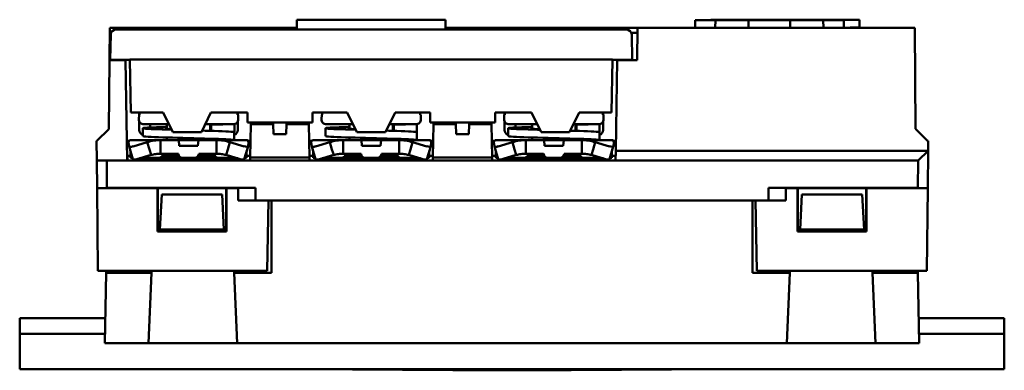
# Model space of a CAD drawing. Header units: millimetres. Extents: x 71 to 288, y 86 to 236.
# Tile 7 of 8: x 71 to 171, y 200 to 236. Entities that reach past the tile are written whole.
import ezdxf

# ---------------------------------------------------------------- set-up
doc = ezdxf.new("R2010")
doc.units = ezdxf.units.MM
doc.layers.add('Arêtes visibles(celduc)', color=7, linetype='Continuous', lineweight=50)

msp = doc.modelspace()

# ---------------------------------------------------------------- linework, layer by layer
at = {"layer": 'Arêtes visibles(celduc)'}
for p, q in [((80.379, 234.482), (80.383, 235.021)), ((85.287, 235.021), (80.383, 235.021)), ((85.287, 235.021), (85.284, 234.821)), ((85.287, 235.022), (85.292, 235.021)), ((85.287, 235.021), (85.287, 235.022)), ((85.287, 235.021), (99.387, 235.021)), ((99.387, 235.831), (99.387, 234.821)), ((114.487, 235.831), (99.387, 235.831)), ((114.487, 235.831), (114.487, 234.821)), ((114.487, 235.021), (133.994, 235.021)), ((133.937, 231.721), (133.994, 235.021)), ((133.994, 235.021), (162.141, 235.021)), ((141.895, 235.771), (139.826, 235.771)), ((139.826, 235.771), (139.826, 235.021)), ((143.506, 235.831), (141.437, 235.831)), ((141.437, 235.831), (141.437, 235.771)), ((141.882, 235.021), (141.895, 235.771)), ((141.895, 235.771), (145.256, 235.771)), ((143.505, 235.771), (143.506, 235.831)), ((143.506, 235.831), (146.867, 235.831)), ((145.256, 235.771), (145.269, 235.021)), ((149.495, 235.771), (145.256, 235.771)), ((146.867, 235.831), (146.868, 235.771)), ((151.106, 235.831), (146.867, 235.831)), ((149.482, 235.021), (149.495, 235.771)), ((149.495, 235.771), (152.856, 235.771)), ((151.105, 235.771), (151.106, 235.831)), ((151.106, 235.831), (154.467, 235.831)), ((152.856, 235.771), (152.869, 235.021)), ((154.926, 235.771), (152.856, 235.771)), ((154.467, 235.831), (154.468, 235.771)), ((156.537, 235.831), (154.467, 235.831)), ((154.926, 235.771), (154.926, 235.021)), ((155.587, 235.031), (155.587, 235.021)), ((155.587, 235.031), (156.537, 235.031)), ((156.537, 235.831), (156.537, 235.031)), ((156.537, 235.031), (156.537, 235.021)), ((162.141, 235.021), (162.231, 224.731)), ((80.379, 234.482), (80.359, 232.222)), ((80.507, 234.482), (80.379, 234.482)), ((80.481, 234.33), (80.436, 231.768)), ((132.892, 234.821), (80.981, 234.821)), ((133.985, 234.482), (133.366, 234.482)), ((133.437, 231.768), (133.392, 234.33)), ((80.359, 232.222), (80.354, 231.721)), ((80.293, 224.729), (80.354, 231.721)), ((80.354, 231.721), (81.97, 231.721)), ((80.936, 231.768), (80.436, 231.768)), ((80.936, 231.768), (82.437, 231.768)), ((81.97, 231.721), (82.148, 221.521)), ((82.437, 231.768), (82.437, 231.774)), ((82.437, 231.774), (131.436, 231.774)), ((82.437, 231.768), (82.53, 226.421)), ((131.436, 231.768), (131.343, 226.421)), ((131.436, 231.774), (131.436, 231.768)), ((131.436, 231.768), (132.937, 231.768)), ((131.769, 222.521), (131.929, 231.721)), ((131.929, 231.721), (133.937, 231.721)), ((133.437, 231.768), (132.937, 231.768)), ((82.53, 226.421), (85.807, 226.421)), ((83.356, 226.17), (83.34, 225.724)), ((83.356, 226.17), (83.409, 226.17)), ((83.387, 226.17), (83.387, 226.421)), ((83.418, 226.421), (83.409, 226.17)), ((85.807, 226.421), (86.783, 224.421)), ((89.687, 224.421), (90.663, 226.421)), ((90.663, 226.421), (94.362, 226.421)), ((93.359, 226.17), (93.35, 226.421)), ((93.356, 226.421), (93.365, 226.17)), ((93.359, 226.17), (93.418, 226.17)), ((93.387, 226.421), (93.387, 226.17)), ((93.418, 226.17), (93.434, 225.724)), ((94.362, 225.381), (94.362, 226.421)), ((100.962, 226.421), (104.509, 226.421)), ((100.962, 226.421), (100.962, 225.381)), ((101.906, 226.17), (101.89, 225.724)), ((101.906, 226.17), (101.959, 226.17)), ((101.968, 226.421), (101.959, 226.17)), ((104.509, 226.421), (105.484, 224.421)), ((108.389, 224.421), (109.364, 226.421)), ((109.364, 226.421), (112.912, 226.421)), ((111.909, 226.17), (111.9, 226.421)), ((111.906, 226.421), (111.915, 226.17)), ((111.909, 226.17), (111.968, 226.17)), ((111.968, 226.17), (111.984, 225.724)), ((112.912, 225.381), (112.912, 226.421)), ((119.512, 226.421), (119.512, 225.381)), ((119.512, 226.421), (123.21, 226.421)), ((120.456, 226.17), (120.44, 225.724)), ((120.456, 226.17), (120.509, 226.17)), ((120.487, 226.17), (120.487, 226.421)), ((120.518, 226.421), (120.509, 226.17)), ((123.21, 226.421), (124.186, 224.421)), ((127.09, 224.421), (128.066, 226.421)), ((128.066, 226.421), (131.343, 226.421)), ((130.459, 226.17), (130.45, 226.421)), ((130.456, 226.421), (130.465, 226.17)), ((130.459, 226.17), (130.518, 226.17)), ((130.487, 226.421), (130.487, 226.17)), ((130.518, 226.17), (130.534, 225.724)), ((83.387, 224.621), (83.387, 225.495)), ((86.4, 225.206), (83.84, 225.206)), ((84.487, 225.206), (84.487, 224.88)), ((86.197, 225.006), (86.197, 224.767)), ((92.934, 225.206), (90.07, 225.206)), ((90.577, 225.006), (90.577, 224.544)), ((90.685, 224.541), (90.685, 225.184)), ((92.287, 225.204), (92.287, 225.206)), ((93.036, 225.205), (93.036, 224.405)), ((93.387, 225.493), (93.387, 224.621)), ((94.362, 225.381), (100.962, 225.381)), ((94.657, 221.821), (94.716, 225.221)), ((94.716, 225.221), (94.719, 225.381)), ((94.716, 225.221), (96.988, 225.221)), ((96.986, 225.381), (96.988, 225.221)), ((96.988, 225.221), (97.006, 224.221)), ((98.317, 224.221), (98.334, 225.221)), ((98.334, 225.221), (98.337, 225.381)), ((98.334, 225.221), (100.607, 225.221)), ((100.604, 225.381), (100.607, 225.221)), ((100.607, 225.221), (100.666, 221.821)), ((105.101, 225.206), (102.39, 225.206)), ((104.747, 225.006), (104.747, 224.767)), ((111.484, 225.206), (108.772, 225.206)), ((109.127, 225.006), (109.127, 224.544)), ((109.235, 224.541), (109.235, 225.184)), ((111.586, 225.205), (111.586, 224.405)), ((112.912, 225.381), (119.512, 225.381)), ((113.207, 221.821), (113.266, 225.221)), ((113.266, 225.221), (113.269, 225.381)), ((113.266, 225.221), (115.539, 225.221)), ((115.536, 225.381), (115.539, 225.221)), ((115.539, 225.221), (115.556, 224.221)), ((116.867, 224.221), (116.884, 225.221)), ((116.884, 225.221), (116.887, 225.381)), ((116.884, 225.221), (119.157, 225.221)), ((119.154, 225.381), (119.157, 225.221)), ((119.157, 225.221), (119.217, 221.821)), ((120.487, 224.621), (120.487, 225.495)), ((123.803, 225.206), (120.94, 225.206)), ((121.587, 225.206), (121.587, 224.88)), ((123.297, 225.006), (123.297, 224.767)), ((130.034, 225.206), (127.473, 225.206)), ((127.677, 225.006), (127.677, 224.544)), ((127.785, 224.541), (127.785, 225.184)), ((129.387, 225.204), (129.387, 225.206)), ((130.136, 225.205), (130.136, 224.405)), ((130.487, 225.494), (130.487, 224.621)), ((79.086, 223.521), (80.293, 224.729)), ((83.737, 224.007), (83.737, 224.807)), ((86.783, 224.421), (89.687, 224.421)), ((93.035, 223.61), (93.035, 224.41)), ((97.006, 224.221), (98.317, 224.221)), ((102.287, 224.007), (102.287, 224.807)), ((105.484, 224.421), (108.389, 224.421)), ((111.585, 223.61), (111.585, 224.41)), ((115.556, 224.221), (116.867, 224.221)), ((120.837, 224.007), (120.837, 224.807)), ((124.186, 224.421), (127.09, 224.421)), ((130.135, 223.61), (130.135, 224.41)), ((162.231, 224.731), (163.452, 223.521)), ((79.071, 221.521), (79.053, 223.521)), ((79.086, 223.521), (79.053, 223.521)), ((82.114, 223.521), (82.354, 223.521)), ((82.345, 222.969), (82.286, 223.385)), ((82.487, 223.607), (85.534, 223.607)), ((84.188, 223.385), (82.745, 222.969)), ((84.405, 222.663), (84.188, 223.385)), ((85.534, 223.607), (85.534, 222.823)), ((87.387, 223.607), (85.534, 223.607)), ((86.197, 223.869), (86.197, 223.607)), ((87.785, 223.607), (87.387, 223.607)), ((87.439, 223.007), (87.387, 223.607)), ((89.334, 223.007), (87.439, 223.007)), ((87.785, 223.607), (88.988, 223.607)), ((89.387, 223.607), (88.988, 223.607)), ((89.387, 223.607), (89.334, 223.007)), ((91.24, 223.607), (89.387, 223.607)), ((90.577, 223.646), (90.577, 223.607)), ((91.24, 223.607), (94.287, 223.607)), ((91.24, 222.823), (91.24, 223.607)), ((92.586, 223.385), (92.369, 222.663)), ((94.029, 222.969), (92.586, 223.385)), ((94.419, 223.521), (94.687, 223.521)), ((94.488, 223.385), (94.429, 222.969)), ((100.637, 223.521), (100.904, 223.521)), ((100.895, 222.969), (100.836, 223.385)), ((101.037, 223.607), (104.084, 223.607)), ((102.738, 223.385), (101.295, 222.969)), ((102.955, 222.663), (102.738, 223.385)), ((104.084, 223.607), (104.084, 222.823)), ((105.937, 223.607), (104.084, 223.607)), ((104.747, 223.869), (104.747, 223.607)), ((106.335, 223.607), (105.937, 223.607)), ((105.989, 223.007), (105.937, 223.607)), ((107.884, 223.007), (105.989, 223.007)), ((106.335, 223.607), (107.538, 223.607)), ((107.937, 223.607), (107.538, 223.607)), ((107.937, 223.607), (107.884, 223.007)), ((109.79, 223.607), (107.937, 223.607)), ((109.127, 223.646), (109.127, 223.607)), ((109.79, 223.607), (112.837, 223.607)), ((109.79, 222.823), (109.79, 223.607)), ((111.136, 223.385), (110.919, 222.663)), ((112.579, 222.969), (111.136, 223.385)), ((112.969, 223.521), (113.236, 223.521)), ((113.038, 223.385), (112.979, 222.969)), ((119.187, 223.521), (119.454, 223.521)), ((119.445, 222.969), (119.386, 223.385)), ((119.587, 223.607), (122.634, 223.607)), ((121.288, 223.385), (119.845, 222.969)), ((121.505, 222.663), (121.288, 223.385)), ((122.634, 223.607), (122.634, 222.823)), ((124.487, 223.607), (122.634, 223.607)), ((123.297, 223.869), (123.297, 223.607)), ((124.885, 223.607), (124.487, 223.607)), ((124.539, 223.007), (124.487, 223.607)), ((126.434, 223.007), (124.539, 223.007)), ((124.885, 223.607), (126.088, 223.607)), ((126.487, 223.607), (126.088, 223.607)), ((126.487, 223.607), (126.434, 223.007)), ((128.34, 223.607), (126.487, 223.607)), ((127.677, 223.646), (127.677, 223.607)), ((128.34, 223.607), (131.387, 223.607)), ((128.34, 222.823), (128.34, 223.607)), ((129.686, 223.385), (129.469, 222.663)), ((131.129, 222.969), (129.686, 223.385)), ((131.519, 223.521), (131.786, 223.521)), ((131.588, 223.385), (131.529, 222.969)), ((163.452, 223.521), (163.497, 223.521)), ((163.497, 223.521), (163.488, 222.521)), ((82.14, 222.021), (82.188, 222.021)), ((82.188, 222.021), (82.196, 221.521)), ((82.487, 222.021), (82.188, 222.021)), ((82.733, 221.676), (82.346, 222.965)), ((82.487, 222.207), (82.487, 222.496)), ((82.487, 222.172), (82.487, 222.207)), ((82.487, 221.807), (82.487, 222.172)), ((83.132, 221.681), (84.575, 222.096)), ((84.575, 222.096), (84.405, 222.663)), ((85.534, 222.823), (85.534, 222.207)), ((85.534, 222.207), (87.352, 222.207)), ((86.197, 222.021), (85.725, 222.021)), ((85.769, 222.172), (85.772, 222.207)), ((86.197, 222.006), (85.887, 221.756)), ((86.197, 222.207), (86.197, 222.006)), ((87.407, 222.006), (86.197, 222.006)), ((87.352, 222.207), (87.355, 222.172)), ((90.577, 222.006), (89.366, 222.006)), ((89.419, 222.172), (89.422, 222.207)), ((89.422, 222.207), (91.24, 222.207)), ((90.577, 222.207), (90.577, 222.006)), ((91.049, 222.021), (90.577, 222.021)), ((90.577, 222.006), (90.887, 221.756)), ((91.002, 222.207), (91.005, 222.172)), ((91.24, 222.207), (91.24, 222.823)), ((92.369, 222.663), (92.199, 222.096)), ((92.199, 222.096), (93.642, 221.681)), ((94.041, 221.676), (94.428, 222.965)), ((94.287, 222.496), (94.287, 222.207)), ((94.287, 222.207), (94.287, 222.172)), ((94.287, 222.172), (94.287, 221.807)), ((94.66, 222.021), (94.287, 222.021)), ((101.037, 222.021), (100.663, 222.021)), ((101.283, 221.676), (100.896, 222.965)), ((101.037, 222.207), (101.037, 222.496)), ((101.037, 222.172), (101.037, 222.207)), ((101.037, 221.807), (101.037, 222.172)), ((101.682, 221.681), (103.125, 222.096)), ((103.125, 222.096), (102.955, 222.663)), ((104.084, 222.823), (104.084, 222.207)), ((104.084, 222.207), (105.902, 222.207)), ((104.747, 222.021), (104.275, 222.021)), ((104.319, 222.172), (104.322, 222.207)), ((104.747, 222.006), (104.437, 221.756)), ((104.747, 222.207), (104.747, 222.006)), ((105.957, 222.006), (104.747, 222.006)), ((105.902, 222.207), (105.905, 222.172)), ((109.127, 222.006), (107.916, 222.006)), ((107.969, 222.172), (107.972, 222.207)), ((107.972, 222.207), (109.79, 222.207)), ((109.127, 222.207), (109.127, 222.006)), ((109.599, 222.021), (109.127, 222.021)), ((109.127, 222.006), (109.437, 221.756)), ((109.552, 222.207), (109.555, 222.172)), ((109.79, 222.207), (109.79, 222.823)), ((110.919, 222.663), (110.749, 222.096)), ((110.749, 222.096), (112.192, 221.681)), ((112.591, 221.676), (112.978, 222.965)), ((112.837, 222.496), (112.837, 222.207)), ((112.837, 222.207), (112.837, 222.172)), ((112.837, 222.172), (112.837, 221.807)), ((113.21, 222.021), (112.837, 222.021)), ((119.587, 222.021), (119.213, 222.021)), ((119.833, 221.676), (119.446, 222.965)), ((119.587, 222.207), (119.587, 222.496)), ((119.587, 222.172), (119.587, 222.207)), ((119.587, 221.807), (119.587, 222.172)), ((120.232, 221.681), (121.675, 222.096)), ((121.675, 222.096), (121.505, 222.663)), ((122.634, 222.823), (122.634, 222.207)), ((122.634, 222.207), (124.452, 222.207)), ((123.297, 222.021), (122.825, 222.021)), ((122.869, 222.172), (122.872, 222.207)), ((123.297, 222.006), (122.987, 221.756)), ((123.297, 222.207), (123.297, 222.006)), ((124.507, 222.006), (123.297, 222.006)), ((124.452, 222.207), (124.455, 222.172)), ((127.677, 222.006), (126.466, 222.006)), ((126.519, 222.172), (126.522, 222.207)), ((126.522, 222.207), (128.34, 222.207)), ((127.677, 222.207), (127.677, 222.006)), ((128.149, 222.021), (127.677, 222.021)), ((127.677, 222.006), (127.987, 221.756)), ((128.102, 222.207), (128.105, 222.172)), ((128.34, 222.207), (128.34, 222.823)), ((129.469, 222.663), (129.299, 222.096)), ((129.299, 222.096), (130.742, 221.681)), ((131.141, 221.676), (131.528, 222.965)), ((131.387, 222.496), (131.387, 222.207)), ((131.387, 222.207), (131.387, 222.172)), ((131.387, 222.172), (131.387, 221.807)), ((131.76, 222.021), (131.387, 222.021)), ((131.769, 222.521), (131.751, 221.521)), ((163.488, 222.521), (131.769, 222.521)), ((163.488, 222.504), (162.48, 221.521)), ((163.455, 218.723), (163.488, 222.504)), ((163.488, 222.504), (163.488, 222.521)), ((80.071, 221.521), (79.071, 221.521)), ((79.071, 221.521), (79.095, 218.723)), ((80.095, 218.741), (80.071, 221.521)), ((94.652, 221.521), (80.071, 221.521)), ((82.487, 221.807), (82.694, 221.807)), ((84.057, 221.756), (83.395, 221.756)), ((83.572, 221.807), (85.37, 221.807)), ((85.114, 221.756), (84.057, 221.756)), ((86.546, 221.756), (85.114, 221.756)), ((90.228, 221.756), (86.546, 221.756)), ((87.753, 221.807), (89.02, 221.807)), ((91.66, 221.756), (90.228, 221.756)), ((91.403, 221.807), (93.202, 221.807)), ((92.717, 221.756), (91.66, 221.756)), ((93.379, 221.756), (92.717, 221.756)), ((94.08, 221.807), (94.287, 221.807)), ((94.652, 221.521), (94.652, 221.816)), ((94.652, 221.816), (94.657, 221.813)), ((100.672, 221.521), (94.652, 221.521)), ((100.666, 221.821), (94.657, 221.821)), ((94.657, 221.821), (94.657, 221.813)), ((100.672, 221.521), (100.666, 221.821)), ((100.672, 221.521), (113.202, 221.521)), ((101.037, 221.807), (101.244, 221.807)), ((102.607, 221.756), (101.945, 221.756)), ((102.122, 221.807), (103.92, 221.807)), ((103.664, 221.756), (102.607, 221.756)), ((105.096, 221.756), (103.664, 221.756)), ((108.778, 221.756), (105.096, 221.756)), ((106.303, 221.807), (107.57, 221.807)), ((110.21, 221.756), (108.778, 221.756)), ((109.953, 221.807), (111.752, 221.807)), ((111.267, 221.756), (110.21, 221.756)), ((111.929, 221.756), (111.267, 221.756)), ((112.63, 221.807), (112.837, 221.807)), ((113.207, 221.821), (113.202, 221.521)), ((113.202, 221.521), (119.222, 221.521)), ((119.217, 221.821), (113.207, 221.821)), ((119.222, 221.521), (119.217, 221.821)), ((119.222, 221.521), (131.751, 221.521)), ((119.587, 221.807), (119.794, 221.807)), ((121.157, 221.756), (120.495, 221.756)), ((120.672, 221.807), (122.47, 221.807)), ((122.214, 221.756), (121.157, 221.756)), ((123.646, 221.756), (122.214, 221.756)), ((127.328, 221.756), (123.646, 221.756)), ((124.853, 221.807), (126.12, 221.807)), ((128.76, 221.756), (127.328, 221.756)), ((128.503, 221.807), (130.302, 221.807)), ((129.817, 221.756), (128.76, 221.756)), ((130.479, 221.756), (129.817, 221.756)), ((131.18, 221.807), (131.387, 221.807)), ((131.751, 221.521), (162.48, 221.521)), ((162.48, 221.521), (162.455, 218.741)), ((79.095, 218.723), (80.095, 218.741)), ((85.235, 218.723), (79.095, 218.723)), ((79.169, 210.321), (79.095, 218.723)), ((95.171, 218.741), (80.095, 218.741)), ((85.235, 214.32), (85.235, 218.723)), ((85.235, 218.723), (85.251, 218.707)), ((85.251, 218.707), (85.25, 214.335)), ((92.222, 218.707), (85.251, 218.707)), ((85.486, 214.521), (85.672, 218.067)), ((85.672, 218.067), (91.801, 218.067)), ((91.801, 218.067), (91.986, 214.521)), ((92.238, 218.723), (92.222, 218.707)), ((92.223, 214.335), (92.222, 218.707)), ((93.439, 218.723), (92.238, 218.723)), ((92.238, 218.723), (92.238, 214.32)), ((95.171, 218.741), (93.439, 218.723)), ((93.439, 217.47), (93.439, 218.723)), ((95.171, 217.47), (95.171, 218.741)), ((147.302, 218.741), (162.455, 218.741)), ((149.034, 218.723), (147.302, 218.741)), ((147.302, 217.47), (147.302, 218.741)), ((149.034, 218.723), (149.034, 217.47)), ((150.235, 218.723), (149.034, 218.723)), ((150.235, 218.723), (150.251, 218.707)), ((150.235, 214.32), (150.235, 218.723)), ((150.251, 218.707), (150.25, 214.335)), ((157.222, 218.707), (150.251, 218.707)), ((150.672, 218.067), (150.487, 214.521)), ((150.672, 218.067), (156.801, 218.067)), ((156.987, 214.521), (156.801, 218.067)), ((157.238, 218.723), (157.222, 218.707)), ((157.223, 214.335), (157.222, 218.707)), ((163.455, 218.723), (157.238, 218.723)), ((157.238, 218.723), (157.238, 214.32)), ((162.455, 218.741), (163.455, 218.723)), ((163.455, 218.723), (163.382, 210.321)), ((93.439, 217.47), (95.171, 217.47)), ((95.171, 217.47), (147.302, 217.47)), ((96.502, 217.47), (96.377, 210.321)), ((96.819, 210.122), (96.819, 217.47)), ((145.654, 217.47), (145.654, 210.122)), ((145.971, 217.47), (146.096, 210.321)), ((149.034, 217.47), (147.302, 217.47)), ((85.235, 214.32), (85.25, 214.335)), ((92.238, 214.32), (85.235, 214.32)), ((85.25, 214.521), (85.486, 214.521)), ((85.25, 214.335), (92.223, 214.335)), ((91.986, 214.521), (85.486, 214.521)), ((91.986, 214.521), (92.223, 214.521)), ((92.238, 214.32), (92.223, 214.335)), ((150.235, 214.32), (150.25, 214.335)), ((157.238, 214.32), (150.235, 214.32)), ((150.487, 214.521), (150.25, 214.521)), ((150.25, 214.335), (157.223, 214.335)), ((150.487, 214.521), (156.987, 214.521)), ((157.223, 214.521), (156.987, 214.521)), ((157.238, 214.32), (157.223, 214.335)), ((96.377, 210.321), (79.169, 210.321)), ((80.011, 210.122), (79.887, 202.971)), ((80.011, 210.122), (80.015, 210.321)), ((80.011, 210.122), (81.311, 210.122)), ((80.875, 210.321), (80.875, 210.122)), ((81.311, 210.122), (84.627, 210.122)), ((84.315, 202.971), (84.627, 210.122)), ((84.627, 210.122), (84.636, 210.321)), ((93.002, 210.321), (93.011, 210.122)), ((93.011, 210.122), (96.819, 210.122)), ((93.011, 210.122), (93.323, 202.971)), ((145.654, 210.122), (149.462, 210.122)), ((163.382, 210.321), (146.096, 210.321)), ((149.15, 202.971), (149.462, 210.122)), ((149.462, 210.122), (149.471, 210.321)), ((157.837, 210.321), (157.846, 210.122)), ((157.846, 210.122), (161.162, 210.122)), ((157.846, 210.122), (158.158, 202.971)), ((161.162, 210.122), (162.462, 210.122)), ((161.598, 210.122), (161.598, 210.321)), ((162.458, 210.321), (162.462, 210.122)), ((162.587, 202.971), (162.462, 210.122)), ((79.931, 205.521), (71.237, 205.521)), ((71.237, 205.521), (71.237, 203.921)), ((171.237, 205.521), (162.542, 205.521)), ((171.237, 203.921), (171.237, 205.521)), ((71.237, 203.921), (71.237, 200.321)), ((79.903, 203.921), (71.237, 203.921)), ((171.237, 203.921), (162.57, 203.921)), ((171.237, 200.321), (171.237, 203.921)), ((81.186, 202.971), (79.887, 202.971)), ((84.315, 202.971), (81.186, 202.971)), ((93.323, 202.971), (84.315, 202.971)), ((149.15, 202.971), (93.323, 202.971)), ((158.158, 202.971), (149.15, 202.971)), ((161.287, 202.971), (158.158, 202.971)), ((162.587, 202.971), (161.287, 202.971)), ((171.237, 200.321), (71.237, 200.321)), ((115.237, 200.221), (99.936, 200.321)), ((127.237, 200.221), (115.237, 200.221)), ((127.237, 200.221), (142.537, 200.321))]:
    msp.add_line(p, q, dxfattribs=at)
for centre, radius, start, end in [((80.981, 234.321), 0.5, 90, 179), ((132.892, 234.321), 0.5, 1, 90), ((83.84, 225.706), 0.5, 178, 270), ((85.997, 225.006), 0.2, 0, 90), ((90.777, 225.006), 0.2, 90, 180), ((92.934, 225.706), 0.5, 270, 2), ((102.39, 225.706), 0.5, 178, 270), ((104.547, 225.006), 0.2, 0, 90), ((109.327, 225.006), 0.2, 90, 180), ((111.484, 225.706), 0.5, 270, 2), ((120.94, 225.706), 0.5, 178, 270), ((123.097, 225.006), 0.2, 0, 90), ((127.877, 225.006), 0.2, 90, 180), ((130.034, 225.706), 0.5, 270, 2), ((83.887, 224.621), 0.5, 180, 252.59044), ((92.887, 224.621), 0.5, 287.32715, 0), ((120.987, 224.621), 0.5, 180, 252.57215), ((129.987, 224.621), 0.5, 287.30887, 0), ((85.37, 222.207), 0.4, 270, 355), ((87.753, 222.207), 0.4, 185, 270), ((89.02, 222.207), 0.4, 270, 355), ((91.403, 222.207), 0.4, 185, 270), ((103.92, 222.207), 0.4, 270, 355), ((106.303, 222.207), 0.4, 185, 270), ((107.57, 222.207), 0.4, 270, 355), ((109.953, 222.207), 0.4, 185, 270), ((122.47, 222.207), 0.4, 270, 355), ((124.853, 222.207), 0.4, 185, 270), ((126.12, 222.207), 0.4, 270, 355), ((128.503, 222.207), 0.4, 185, 270)]:
    msp.add_arc(centre, radius, start, end, dxfattribs=at)
for centre, major_axis, start_param, end_param in [((82.729, 223.08), (-0.383, -0.115), 6.241816, 7.812612), ((94.044, 223.08), (0.383, -0.115), 4.753758, 6.324555), ((101.279, 223.08), (-0.383, -0.115), 6.241816, 7.812612), ((112.594, 223.08), (0.383, -0.115), 4.753758, 6.324555), ((119.829, 223.08), (-0.383, -0.115), 6.241816, 7.812612), ((131.144, 223.08), (0.383, -0.115), 4.753758, 6.324555), ((83.116, 221.791), (-0.383, -0.115), 0, 1.529427), ((93.658, 221.791), (0.383, -0.115), 4.753758, 6.283185), ((101.666, 221.791), (-0.383, -0.115), 0, 1.529427), ((112.208, 221.791), (0.383, -0.115), 4.753758, 6.283185), ((120.216, 221.791), (-0.383, -0.115), 0, 1.529427), ((130.758, 221.791), (0.383, -0.115), 4.753758, 6.283185)]:
    msp.add_ellipse(centre, major_axis=major_axis, ratio=0.276289, start_param=start_param, end_param=end_param, dxfattribs=at)
for points, knots in [([(90.734, 225.202), (91.1, 225.203), (91.509, 225.203), (92.245, 225.204), (92.655, 225.204), (93.036, 225.205)], [-0.2187661, -0.2187661, -0.2187661, -0.2187661, -0.1142681, -0.1142681, 0, 0, 0, 0]), ([(109.284, 225.202), (109.65, 225.203), (110.059, 225.203), (110.795, 225.204), (111.205, 225.204), (111.586, 225.205)], [-0.2187661, -0.2187661, -0.2187661, -0.2187661, -0.1142681, -0.1142681, 0, 0, 0, 0]), ([(127.834, 225.202), (128.2, 225.203), (128.609, 225.203), (129.345, 225.204), (129.755, 225.204), (130.136, 225.205)], [-0.2187661, -0.2187661, -0.2187661, -0.2187661, -0.1142681, -0.1142681, 0, 0, 0, 0]), ([(86.669, 224.655), (85.321, 224.695), (84.255, 224.734), (83.888, 224.774), (83.514, 224.815), (83.874, 224.855), (84.824, 224.896), (85.205, 224.912), (85.677, 224.928), (86.201, 224.944)], [1.945492, 1.945492, 1.945492, 1.945492, 2.88212, 2.88212, 2.88212, 3.835658, 3.835658, 3.835658, 4.218224, 4.218224, 4.218224, 4.218224]), ([(93.035, 223.61), (92.998, 223.65), (92.208, 223.691), (90.982, 223.731), (89.755, 223.772), (88.124, 223.812), (86.742, 223.853), (85.36, 223.893), (84.262, 223.934), (83.888, 223.974), (83.788, 223.985), (83.74, 223.996), (83.743, 224.007)], [0.021507, 0.021507, 0.021507, 0.021507, 0.975045, 0.975045, 0.975045, 1.928582, 1.928582, 1.928582, 2.88212, 2.88212, 2.88212, 3.137815, 3.137815, 3.137815, 3.137815]), ([(93.035, 224.41), (92.998, 224.45), (92.208, 224.491), (90.982, 224.531), (90.606, 224.544), (90.191, 224.556), (89.758, 224.569)], [0.021507, 0.021507, 0.021507, 0.021507, 0.975045, 0.975045, 0.975045, 1.26742, 1.26742, 1.26742, 1.26742]), ([(105.372, 224.65), (105.345, 224.651), (105.319, 224.652), (105.292, 224.653), (103.91, 224.693), (102.812, 224.734), (102.438, 224.774), (102.064, 224.815), (102.424, 224.855), (103.374, 224.896), (103.755, 224.912), (104.227, 224.928), (104.751, 224.944)], [1.910187, 1.910187, 1.910187, 1.910187, 1.928582, 1.928582, 1.928582, 2.88212, 2.88212, 2.88212, 3.835658, 3.835658, 3.835658, 4.218224, 4.218224, 4.218224, 4.218224]), ([(111.585, 223.61), (111.548, 223.65), (110.758, 223.691), (109.532, 223.731), (108.305, 223.772), (106.674, 223.812), (105.292, 223.853), (103.91, 223.893), (102.812, 223.934), (102.438, 223.974), (102.338, 223.985), (102.29, 223.996), (102.293, 224.007)], [0.021507, 0.021507, 0.021507, 0.021507, 0.975045, 0.975045, 0.975045, 1.928582, 1.928582, 1.928582, 2.88212, 2.88212, 2.88212, 3.137815, 3.137815, 3.137815, 3.137815]), ([(111.585, 224.41), (111.548, 224.45), (110.758, 224.491), (109.532, 224.531), (109.199, 224.542), (108.837, 224.553), (108.458, 224.564)], [0.021507, 0.021507, 0.021507, 0.021507, 0.975045, 0.975045, 0.975045, 1.23361, 1.23361, 1.23361, 1.23361]), ([(124.076, 224.646), (123.997, 224.648), (123.919, 224.651), (123.842, 224.653), (122.46, 224.693), (121.362, 224.734), (120.988, 224.774), (120.614, 224.815), (120.974, 224.855), (121.924, 224.896), (122.305, 224.912), (122.777, 224.928), (123.301, 224.944)], [1.875305, 1.875305, 1.875305, 1.875305, 1.928582, 1.928582, 1.928582, 2.88212, 2.88212, 2.88212, 3.835658, 3.835658, 3.835658, 4.218224, 4.218224, 4.218224, 4.218224]), ([(130.135, 223.61), (130.098, 223.65), (129.308, 223.691), (128.082, 223.731), (126.855, 223.772), (125.224, 223.812), (123.842, 223.853), (122.46, 223.893), (121.362, 223.934), (120.988, 223.974), (120.888, 223.985), (120.84, 223.996), (120.843, 224.007)], [0.021507, 0.021507, 0.021507, 0.021507, 0.975045, 0.975045, 0.975045, 1.928582, 1.928582, 1.928582, 2.88212, 2.88212, 2.88212, 3.137815, 3.137815, 3.137815, 3.137815]), ([(124.054, 224.692), (124.007, 224.696), (123.962, 224.699), (123.918, 224.702), (123.284, 224.75), (123.033, 224.798), (123.297, 224.846)], [2.239968, 2.239968, 2.239968, 2.239968, 2.317537, 2.317537, 2.317537, 3.448338, 3.448338, 3.448338, 3.448338]), ([(130.135, 224.41), (130.098, 224.45), (129.308, 224.491), (128.082, 224.531), (127.793, 224.541), (127.482, 224.55), (127.157, 224.56)], [0.021507, 0.021507, 0.021507, 0.021507, 0.975045, 0.975045, 0.975045, 1.199429, 1.199429, 1.199429, 1.199429]), ([(82.487, 223.607), (82.45, 223.607), (82.413, 223.588), (82.344, 223.514), (82.312, 223.458), (82.286, 223.385)], [0, 0, 0, 0, 0.0693092, 0.0693092, 0.1386184, 0.1386184, 0.1386184, 0.1386184]), ([(84.188, 223.385), (84.406, 223.458), (84.628, 223.514), (85.079, 223.588), (85.306, 223.607), (85.534, 223.607)], [0, 0, 0, 0, 0.0693092, 0.0693092, 0.1386184, 0.1386184, 0.1386184, 0.1386184]), ([(90.684, 223.613), (90.643, 223.661), (90.061, 223.709), (89.254, 223.758), (88.979, 223.774), (88.684, 223.79), (88.388, 223.807)], [0.043492, 0.043492, 0.043492, 0.043492, 1.180515, 1.180515, 1.180515, 1.567018, 1.567018, 1.567018, 1.567018]), ([(90.684, 223.613), (91.062, 223.612), (91.493, 223.611), (92.244, 223.611), (92.655, 223.61), (93.035, 223.61)], [-0.2234689, -0.2234689, -0.2234689, -0.2234689, -0.1142681, -0.1142681, 0, 0, 0, 0]), ([(91.24, 223.607), (91.468, 223.607), (91.695, 223.588), (92.146, 223.514), (92.368, 223.458), (92.586, 223.385)], [0, 0, 0, 0, 0.0693092, 0.0693092, 0.1386184, 0.1386184, 0.1386184, 0.1386184]), ([(94.488, 223.385), (94.462, 223.458), (94.43, 223.514), (94.361, 223.588), (94.324, 223.607), (94.287, 223.607)], [0, 0, 0, 0, 0.0693092, 0.0693092, 0.1386184, 0.1386184, 0.1386184, 0.1386184]), ([(101.037, 223.607), (101, 223.607), (100.963, 223.588), (100.894, 223.514), (100.862, 223.458), (100.836, 223.385)], [0, 0, 0, 0, 0.0693092, 0.0693092, 0.1386184, 0.1386184, 0.1386184, 0.1386184]), ([(102.738, 223.385), (102.956, 223.458), (103.178, 223.514), (103.629, 223.588), (103.856, 223.607), (104.084, 223.607)], [0, 0, 0, 0, 0.0693092, 0.0693092, 0.1386184, 0.1386184, 0.1386184, 0.1386184]), ([(109.234, 223.613), (109.193, 223.661), (108.611, 223.709), (107.804, 223.758), (107.529, 223.774), (107.234, 223.79), (106.938, 223.807)], [0.043492, 0.043492, 0.043492, 0.043492, 1.180515, 1.180515, 1.180515, 1.567018, 1.567018, 1.567018, 1.567018]), ([(109.234, 223.613), (109.612, 223.612), (110.043, 223.611), (110.794, 223.611), (111.205, 223.61), (111.585, 223.61)], [-0.2234689, -0.2234689, -0.2234689, -0.2234689, -0.1142681, -0.1142681, 0, 0, 0, 0]), ([(109.79, 223.607), (110.018, 223.607), (110.245, 223.588), (110.696, 223.514), (110.918, 223.458), (111.136, 223.385)], [0, 0, 0, 0, 0.0693092, 0.0693092, 0.1386184, 0.1386184, 0.1386184, 0.1386184]), ([(113.038, 223.385), (113.012, 223.458), (112.98, 223.514), (112.911, 223.588), (112.874, 223.607), (112.837, 223.607)], [0, 0, 0, 0, 0.0693092, 0.0693092, 0.1386184, 0.1386184, 0.1386184, 0.1386184]), ([(119.587, 223.607), (119.55, 223.607), (119.513, 223.588), (119.444, 223.514), (119.412, 223.458), (119.386, 223.385)], [0, 0, 0, 0, 0.0693092, 0.0693092, 0.1386184, 0.1386184, 0.1386184, 0.1386184]), ([(121.288, 223.385), (121.506, 223.458), (121.728, 223.514), (122.179, 223.588), (122.406, 223.607), (122.634, 223.607)], [0, 0, 0, 0, 0.0693092, 0.0693092, 0.1386184, 0.1386184, 0.1386184, 0.1386184]), ([(127.784, 223.613), (127.743, 223.661), (127.161, 223.709), (126.354, 223.758), (126.079, 223.774), (125.784, 223.79), (125.488, 223.807)], [0.043492, 0.043492, 0.043492, 0.043492, 1.180515, 1.180515, 1.180515, 1.567018, 1.567018, 1.567018, 1.567018]), ([(127.784, 223.613), (128.162, 223.612), (128.593, 223.611), (129.344, 223.611), (129.755, 223.61), (130.135, 223.61)], [-0.2234689, -0.2234689, -0.2234689, -0.2234689, -0.1142681, -0.1142681, 0, 0, 0, 0]), ([(128.34, 223.607), (128.568, 223.607), (128.795, 223.588), (129.246, 223.514), (129.468, 223.458), (129.686, 223.385)], [0, 0, 0, 0, 0.0693092, 0.0693092, 0.1386184, 0.1386184, 0.1386184, 0.1386184]), ([(131.588, 223.385), (131.562, 223.458), (131.53, 223.514), (131.461, 223.588), (131.424, 223.607), (131.387, 223.607)], [0, 0, 0, 0, 0.0693092, 0.0693092, 0.1386184, 0.1386184, 0.1386184, 0.1386184]), ([(82.584, 222.174), (82.581, 222.176), (82.578, 222.178), (82.545, 222.198), (82.516, 222.207), (82.487, 222.207)], [0.0450093, 0.0450093, 0.0450093, 0.0450093, 0.04930506, 0.04930506, 0.09861012, 0.09861012, 0.09861012, 0.09861012]), ([(85.534, 222.207), (85.372, 222.207), (85.211, 222.198), (84.89, 222.16), (84.731, 222.133), (84.575, 222.096)], [0, 0, 0, 0, 0.04930506, 0.04930506, 0.09861012, 0.09861012, 0.09861012, 0.09861012]), ([(92.199, 222.096), (92.042, 222.133), (91.884, 222.16), (91.563, 222.198), (91.402, 222.207), (91.24, 222.207)], [0, 0, 0, 0, 0.04930506, 0.04930506, 0.09861012, 0.09861012, 0.09861012, 0.09861012]), ([(94.287, 222.207), (94.258, 222.207), (94.229, 222.198), (94.195, 222.178), (94.193, 222.176), (94.19, 222.174)], [0, 0, 0, 0, 0.04930506, 0.04930506, 0.05360083, 0.05360083, 0.05360083, 0.05360083]), ([(101.134, 222.174), (101.131, 222.176), (101.128, 222.178), (101.095, 222.198), (101.066, 222.207), (101.037, 222.207)], [0.0450093, 0.0450093, 0.0450093, 0.0450093, 0.04930506, 0.04930506, 0.09861012, 0.09861012, 0.09861012, 0.09861012]), ([(104.084, 222.207), (103.922, 222.207), (103.761, 222.198), (103.44, 222.16), (103.281, 222.133), (103.125, 222.096)], [0, 0, 0, 0, 0.04930506, 0.04930506, 0.09861012, 0.09861012, 0.09861012, 0.09861012]), ([(110.749, 222.096), (110.592, 222.133), (110.434, 222.16), (110.113, 222.198), (109.952, 222.207), (109.79, 222.207)], [0, 0, 0, 0, 0.04930506, 0.04930506, 0.09861012, 0.09861012, 0.09861012, 0.09861012]), ([(112.837, 222.207), (112.808, 222.207), (112.779, 222.198), (112.745, 222.178), (112.743, 222.176), (112.74, 222.174)], [0, 0, 0, 0, 0.04930506, 0.04930506, 0.05360083, 0.05360083, 0.05360083, 0.05360083]), ([(119.684, 222.174), (119.681, 222.176), (119.678, 222.178), (119.645, 222.198), (119.616, 222.207), (119.587, 222.207)], [0.0450093, 0.0450093, 0.0450093, 0.0450093, 0.04930506, 0.04930506, 0.09861012, 0.09861012, 0.09861012, 0.09861012]), ([(122.634, 222.207), (122.472, 222.207), (122.311, 222.198), (121.99, 222.16), (121.831, 222.133), (121.675, 222.096)], [0, 0, 0, 0, 0.04930506, 0.04930506, 0.09861012, 0.09861012, 0.09861012, 0.09861012]), ([(129.299, 222.096), (129.142, 222.133), (128.984, 222.16), (128.663, 222.198), (128.502, 222.207), (128.34, 222.207)], [0, 0, 0, 0, 0.04930506, 0.04930506, 0.09861012, 0.09861012, 0.09861012, 0.09861012]), ([(131.387, 222.207), (131.358, 222.207), (131.329, 222.198), (131.295, 222.178), (131.293, 222.176), (131.29, 222.174)], [0, 0, 0, 0, 0.04930506, 0.04930506, 0.05360083, 0.05360083, 0.05360083, 0.05360083])]:
    msp.add_open_spline(points, degree=3, knots=knots, dxfattribs=at)
for points in [[(86.64, 224.717), (86.139, 224.76), (85.959, 224.803), (86.197, 224.846)], [(93.036, 224.405), (93.036, 224.405), (93.036, 224.405), (93.035, 224.405)], [(93.035, 224.404), (93.036, 224.404), (93.036, 224.404), (93.036, 224.405)], [(105.346, 224.704), (104.728, 224.751), (104.486, 224.799), (104.747, 224.846)], [(111.586, 224.405), (111.586, 224.405), (111.586, 224.405), (111.585, 224.405)], [(111.585, 224.404), (111.586, 224.404), (111.586, 224.404), (111.586, 224.405)], [(130.136, 224.405), (130.136, 224.405), (130.136, 224.405), (130.135, 224.405)], [(130.135, 224.404), (130.136, 224.404), (130.136, 224.404), (130.136, 224.405)]]:
    msp.add_open_spline(points, degree=3, dxfattribs=at)
for points, weights in [([(82.887, 221.636), (82.887, 221.58), (82.887, 221.521)], [1.0002622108, 1.0002971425, 1.00017808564]), ([(83.686, 221.521), (83.875, 221.644), (84.057, 221.756)], [1.00017808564, 1.00042782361, 1]), ([(84.057, 221.756), (84.256, 221.633), (84.448, 221.521)], [1, 1.00052309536, 1.00023796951]), ([(84.676, 221.521), (84.899, 221.646), (85.114, 221.756)], [1.00029030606, 1.00071183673, 1]), ([(85.114, 221.756), (85.363, 221.629), (85.602, 221.521)], [1, 1.00098606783, 1.00046524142]), ([(85.903, 221.521), (86.231, 221.656), (86.546, 221.756)], [1.00069019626, 1.00182471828, 1]), ([(86.546, 221.756), (87.053, 221.596), (87.539, 221.521)], [1, 1.00721873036, 1.00674289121]), ([(89.235, 221.521), (89.721, 221.596), (90.228, 221.756)], [1.00674289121, 1.00721873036, 1]), ([(90.228, 221.756), (90.543, 221.656), (90.871, 221.521)], [1, 1.00182471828, 1.00069019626]), ([(91.172, 221.521), (91.411, 221.629), (91.66, 221.756)], [1.00046524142, 1.00098606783, 1]), ([(91.66, 221.756), (91.875, 221.646), (92.098, 221.521)], [1, 1.00071183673, 1.00029030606]), ([(92.326, 221.521), (92.518, 221.633), (92.717, 221.756)], [1.00023796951, 1.00052309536, 1]), ([(92.717, 221.756), (92.899, 221.644), (93.087, 221.521)], [1, 1.00042782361, 1.00017808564]), ([(93.887, 221.521), (93.887, 221.58), (93.887, 221.636)], [1.00017808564, 1.0002971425, 1.0002622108]), ([(101.437, 221.636), (101.437, 221.58), (101.437, 221.521)], [1.0002622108, 1.0002971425, 1.00017808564]), ([(102.236, 221.521), (102.425, 221.644), (102.607, 221.756)], [1.00017808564, 1.00042782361, 1]), ([(102.607, 221.756), (102.806, 221.633), (102.998, 221.521)], [1, 1.00052309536, 1.00023796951]), ([(103.226, 221.521), (103.449, 221.646), (103.664, 221.756)], [1.00029030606, 1.00071183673, 1]), ([(103.664, 221.756), (103.913, 221.629), (104.152, 221.521)], [1, 1.00098606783, 1.00046524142]), ([(104.453, 221.521), (104.781, 221.656), (105.096, 221.756)], [1.00069019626, 1.00182471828, 1]), ([(105.096, 221.756), (105.603, 221.596), (106.089, 221.521)], [1, 1.00721873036, 1.00674289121]), ([(107.785, 221.521), (108.271, 221.596), (108.778, 221.756)], [1.00674289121, 1.00721873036, 1]), ([(108.778, 221.756), (109.093, 221.656), (109.421, 221.521)], [1, 1.00182471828, 1.00069019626]), ([(109.722, 221.521), (109.961, 221.629), (110.21, 221.756)], [1.00046524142, 1.00098606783, 1]), ([(110.21, 221.756), (110.425, 221.646), (110.648, 221.521)], [1, 1.00071183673, 1.00029030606]), ([(110.876, 221.521), (111.068, 221.633), (111.267, 221.756)], [1.00023796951, 1.00052309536, 1]), ([(111.267, 221.756), (111.449, 221.644), (111.637, 221.521)], [1, 1.00042782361, 1.00017808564]), ([(112.437, 221.521), (112.437, 221.58), (112.437, 221.636)], [1.00017808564, 1.0002971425, 1.0002622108]), ([(119.987, 221.636), (119.987, 221.58), (119.987, 221.521)], [1.0002622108, 1.0002971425, 1.00017808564]), ([(120.786, 221.521), (120.975, 221.644), (121.157, 221.756)], [1.00017808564, 1.00042782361, 1]), ([(121.157, 221.756), (121.356, 221.633), (121.548, 221.521)], [1, 1.00052309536, 1.00023796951]), ([(121.776, 221.521), (121.999, 221.646), (122.214, 221.756)], [1.00029030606, 1.00071183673, 1]), ([(122.214, 221.756), (122.463, 221.629), (122.702, 221.521)], [1, 1.00098606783, 1.00046524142]), ([(123.003, 221.521), (123.331, 221.656), (123.646, 221.756)], [1.00069019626, 1.00182471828, 1]), ([(123.646, 221.756), (124.153, 221.596), (124.639, 221.521)], [1, 1.00721873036, 1.00674289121]), ([(126.335, 221.521), (126.821, 221.596), (127.328, 221.756)], [1.00674289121, 1.00721873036, 1]), ([(127.328, 221.756), (127.643, 221.656), (127.971, 221.521)], [1, 1.00182471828, 1.00069019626]), ([(128.272, 221.521), (128.511, 221.629), (128.76, 221.756)], [1.00046524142, 1.00098606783, 1]), ([(128.76, 221.756), (128.975, 221.646), (129.198, 221.521)], [1, 1.00071183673, 1.00029030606]), ([(129.426, 221.521), (129.618, 221.633), (129.817, 221.756)], [1.00023796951, 1.00052309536, 1]), ([(129.817, 221.756), (129.999, 221.644), (130.187, 221.521)], [1, 1.00042782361, 1.00017808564]), ([(130.987, 221.521), (130.987, 221.58), (130.987, 221.636)], [1.00017808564, 1.0002971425, 1.0002622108])]:
    msp.add_rational_spline(points, weights, degree=2, dxfattribs=at)

doc.saveas('drawing.dxf')
